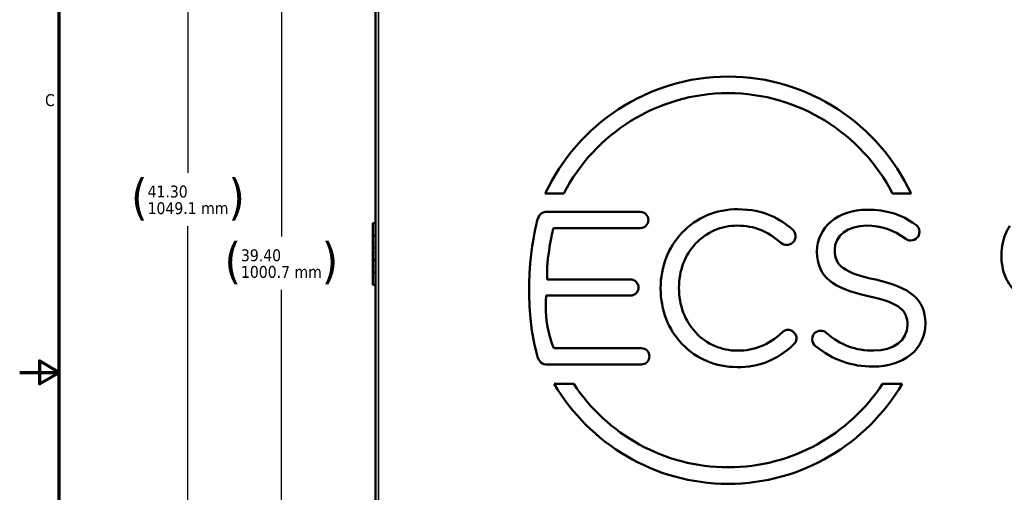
# Model space of a CAD drawing. Header units: inches. Extents: x 0 to 136, y 2 to 86.
# Tile 5 of 37: x 0 to 40, y 39 to 58. Entities that reach past the tile are written whole.
import ezdxf

# ---------------------------------------------------------------- set-up
doc = ezdxf.new("R2010")
doc.units = ezdxf.units.IN
doc.header["$LTSCALE"] = 4
doc.header["$MEASUREMENT"] = 0
for name, color, linetype, lineweight in [('Border (ANSI)', 7, 'Continuous', 70), ('Dimension (ANSI)', 7, 'Continuous', 25), ('Visible (ANSI)', 7, 'Continuous', 50), ('Visible Narrow (ANSI)', 7, 'Continuous', 35)]:
    doc.layers.add(name, color=color, linetype=linetype, lineweight=lineweight)
doc.styles.add('Dimension Text', font='tahoma.ttf')
doc.dimstyles.new('Dual Dimension', dxfattribs={"dimscale": 4, "dimtxt": 0.12, "dimasz": 0.098425, "dimexe": 0.125, "dimexo": 0.0625, "dimgap": 0.031496, "dimtad": 0, "dimtih": 1, "dimtoh": 1, "dimrnd": 1e-08, "dimzin": 4, "dimdsep": 46, "dimtxsty": 'Dimension Text', "dimcen": 0.09, "dimdle": 0.393701, "dimclrd": 256, "dimclre": 256, "dimclrt": 256, "dimadec": 0, "dimazin": 1, "dimtfac": 1, "dimtofl": 0, "dimtmove": 0, "dimatfit": 3, "dimfxl": 1, "dimtolj": 1, "dimtzin": 4, "dimlwd": -1, "dimlwe": -1, "dimarcsym": 0})

# ---------------------------------------------------------------- blocks, each defined once
blk = doc.blocks.new('Borders Default Border')
at = {"layer": 'Border (ANSI)', "flags": 128}
for points in [[(0.5, 1), (0.5, 21), (33.5, 21), (33.5, 1), (0.5, 1)], [(0.1, 11), (0.5, 11), (0.3, 11.1155), (0.3, 10.8845), (0.5, 11)]]:
    blk.add_lwpolyline(points, dxfattribs=at)
at = {"layer": 'Border (ANSI)', "insert": (0.3557, 13.6879), "char_height": 0.12, "attachment_point": 7, "style": 'Dimension Text'}
blk.add_mtext('C', dxfattribs=at)
blk = doc.blocks.new('*D6')
at = {"layer": 'Defpoints', "color": 0, "transparency": 16777216}
for p in [(10.964, 68.45), (14.844, 68.45), (14.844, 29.052)]:
    blk.add_point(p, dxfattribs=at)
at = {"layer": 'Dimension (ANSI)', "transparency": 16777216}
for p, q in [((14.594, 68.45), (10.464, 68.45)), ((10.964, 68.056), (10.964, 49.488)), ((10.964, 29.446), (10.964, 47.332)), ((14.594, 29.052), (10.464, 29.052))]:
    blk.add_line(p, q, dxfattribs=at)
for points in [[(10.898, 68.056), (11.029, 68.056), (10.964, 68.45)], [(10.898, 29.446), (11.029, 29.446), (10.964, 29.052)]]:
    blk.add_solid(points, dxfattribs=at)
at = {"layer": 'Dimension (ANSI)', "transparency": 16777216, "insert": (10.964, 48.41), "char_height": 0.48, "attachment_point": 5, "style": 'Dimension Text'}
blk.add_mtext('\\A1;{\\H3.0x;(}\\S39.40^ 1000.7 mm;{\\H3.0x;)}', dxfattribs=at)
blk = doc.blocks.new('*D7')
at = {"layer": 'Defpoints', "color": 0, "transparency": 16777216}
for p in [(7.194, 70.353), (15.954, 70.353), (14.844, 29.052)]:
    blk.add_point(p, dxfattribs=at)
at = {"layer": 'Dimension (ANSI)', "transparency": 16777216}
for p, q in [((15.704, 70.353), (6.694, 70.353)), ((7.194, 69.96), (7.194, 52.062)), ((7.194, 29.446), (7.194, 49.907)), ((14.594, 29.052), (6.694, 29.052))]:
    blk.add_line(p, q, dxfattribs=at)
for points in [[(7.128, 69.96), (7.259, 69.96), (7.194, 70.353)], [(7.128, 29.446), (7.259, 29.446), (7.194, 29.052)]]:
    blk.add_solid(points, dxfattribs=at)
at = {"layer": 'Dimension (ANSI)', "transparency": 16777216, "insert": (7.194, 50.985), "char_height": 0.48, "attachment_point": 5, "style": 'Dimension Text'}
blk.add_mtext('\\A1;{\\H3.0x;(}\\S41.30^ 1049.1 mm;{\\H3.0x;)}', dxfattribs=at)

msp = doc.modelspace()

# ---------------------------------------------------------------- linework, layer by layer
at = {"layer": 'Visible (ANSI)'}
for p, q in [((14.77, 29.126), (14.77, 68.376)), ((21.619, 51.228), (22.362, 51.228)), ((35.64, 51.228), (36.384, 51.228)), ((25.453, 50.486), (21.643, 50.486)), ((14.77, 50.032), (14.653, 50.032)), ((14.653, 50.032), (14.653, 49.532)), ((21.944, 49.831), (25.453, 49.831)), ((14.77, 49.532), (14.653, 49.532)), ((14.77, 49.532), (14.653, 49.532)), ((14.653, 49.532), (14.653, 49.032)), ((14.77, 49.032), (14.653, 49.032)), ((14.653, 49.032), (14.653, 48.532)), ((14.77, 49.032), (14.653, 49.032)), ((33.301, 48.93), (33.301, 48.948)), ((14.77, 48.532), (14.653, 48.532)), ((14.77, 48.532), (14.653, 48.532)), ((14.653, 48.532), (14.653, 48.032)), ((32.586, 48.886), (32.586, 48.869)), ((14.77, 48.032), (14.653, 48.032)), ((14.653, 48.032), (14.653, 47.532)), ((14.77, 48.032), (14.653, 48.032)), ((25.059, 47.757), (21.692, 47.757)), ((14.77, 47.532), (14.653, 47.532)), ((26.273, 47.404), (26.273, 47.386)), ((27.014, 47.404), (27.014, 47.421)), ((21.653, 47.102), (25.059, 47.102)), ((36.238, 45.929), (36.238, 45.912)), ((36.962, 45.982), (36.962, 45.999)), ((25.497, 44.976), (21.967, 44.976)), ((21.643, 44.321), (25.497, 44.321)), ((22.765, 43.536), (21.981, 43.536)), ((36.022, 43.536), (35.237, 43.536))]:
    msp.add_line(p, q, dxfattribs=at)
for points, knots in [([(36.384, 51.228), (35.076, 54.016), (32.259, 55.951), (29.002, 55.951), (25.743, 55.951), (22.927, 54.016), (21.619, 51.228)], [2, 2, 2, 2, 3, 3, 3, 4, 4, 4, 4]), ([(25.453, 49.831), (25.633, 49.831), (25.78, 49.978), (25.78, 50.159), (25.78, 50.339), (25.633, 50.486), (25.453, 50.486)], [9, 9, 9, 9, 10, 10, 10, 11, 11, 11, 11]), ([(31.581, 49.79), (31.105, 50.187), (30.472, 50.592), (29.385, 50.592), (28.521, 50.592), (27.727, 50.258), (27.149, 49.651)], [5, 5, 5, 5, 6, 6, 6, 7, 7, 7, 7]), ([(36.572, 49.966), (35.988, 50.387), (35.384, 50.574), (34.612, 50.574), (33.438, 50.574), (32.586, 49.864), (32.586, 48.886)], [7, 7, 7, 7, 8, 8, 8, 9, 9, 9, 9]), ([(27.688, 49.202), (28.126, 49.67), (28.725, 49.928), (29.376, 49.928), (30.045, 49.928), (30.586, 49.712), (31.13, 49.228)], [0, 0, 0, 0, 1, 1, 1, 2, 2, 2, 2]), ([(31.13, 49.228), (31.211, 49.173), (31.287, 49.147), (31.364, 49.147), (31.557, 49.147), (31.726, 49.312), (31.726, 49.501), (31.726, 49.643), (31.635, 49.743), (31.581, 49.79)], [2, 2, 2, 2, 3, 3, 3, 4, 4, 4, 5, 5, 5, 5]), ([(33.301, 48.948), (33.301, 49.525), (33.833, 49.928), (34.594, 49.928), (35.173, 49.928), (35.675, 49.759), (36.173, 49.395)], [2, 2, 2, 2, 3, 3, 3, 4, 4, 4, 4]), ([(36.173, 49.395), (36.235, 49.35), (36.297, 49.331), (36.381, 49.331), (36.571, 49.331), (36.725, 49.486), (36.725, 49.676), (36.725, 49.834), (36.618, 49.932), (36.572, 49.966)], [4, 4, 4, 4, 5, 5, 5, 6, 6, 6, 7, 7, 7, 7]), ([(40.371, 49.915), (40.296, 49.811), (40.166, 49.565), (40.048, 49.12), (40.018, 48.639), (40.08, 48.166), (40.227, 47.744), (40.403, 47.476), (40.524, 47.36), (40.56, 47.329)], [-8.710474, -8.710474, -8.710474, -8.710474, -8.407062, -8.103651, -7.80024, -7.496829, -7.193418, -6.890007, -6.764514, -6.764514, -6.764514, -6.764514]), ([(25.059, 47.102), (25.239, 47.102), (25.386, 47.249), (25.386, 47.43), (25.386, 47.607), (25.236, 47.757), (25.059, 47.757)], [4, 4, 4, 4, 5, 5, 5, 6, 6, 6, 6]), ([(31.643, 45.122), (31.716, 45.185), (31.761, 45.28), (31.761, 45.376), (31.761, 45.557), (31.597, 45.721), (31.416, 45.721), (31.335, 45.721), (31.253, 45.685), (31.19, 45.622)], [12, 12, 12, 12, 13, 13, 13, 14, 14, 14, 15, 15, 15, 15]), ([(36.238, 45.912), (36.238, 45.304), (35.681, 44.879), (34.883, 44.879), (34.13, 44.879), (33.553, 45.096), (32.956, 45.604)], [14, 14, 14, 14, 15, 15, 15, 16, 16, 16, 16]), ([(31.19, 45.622), (30.623, 45.101), (30.08, 44.879), (29.376, 44.879), (28.729, 44.879), (28.13, 45.139), (27.692, 45.61)], [15, 15, 15, 15, 16, 16, 16, 17, 17, 17, 17]), ([(32.956, 45.604), (32.906, 45.655), (32.822, 45.686), (32.738, 45.686), (32.544, 45.686), (32.393, 45.531), (32.393, 45.333), (32.393, 45.219), (32.444, 45.117), (32.529, 45.06)], [16, 16, 16, 16, 17, 17, 17, 18, 18, 18, 19, 19, 19, 19]), ([(27.149, 45.137), (27.721, 44.543), (28.505, 44.215), (29.358, 44.215), (30.265, 44.215), (30.948, 44.487), (31.643, 45.122)], [10, 10, 10, 10, 11, 11, 11, 12, 12, 12, 12]), ([(32.529, 45.06), (33.228, 44.504), (33.99, 44.233), (34.857, 44.233), (35.454, 44.233), (35.991, 44.402), (36.367, 44.709)], [19, 19, 19, 19, 20, 20, 20, 21, 21, 21, 21]), ([(21.981, 43.536), (23.404, 41.121), (26.018, 39.498), (29.002, 39.498), (31.985, 39.498), (34.598, 41.121), (36.022, 43.536)], [2, 2, 2, 2, 3, 3, 3, 4, 4, 4, 4])]:
    msp.add_open_spline(points, degree=3, knots=knots, dxfattribs=at)
for points in [[(22.362, 51.228), (23.617, 53.634), (26.121, 55.281), (29.002, 55.281)], [(29.002, 55.281), (31.881, 55.281), (34.385, 53.634), (35.64, 51.228)], [(21.643, 50.486), (21.428, 50.486), (21.339, 50.281), (21.29, 50.127)], [(21.29, 50.127), (21.283, 50.1), (20.554, 47.373), (21.29, 44.68)], [(21.692, 47.757), (21.652, 48.606), (21.917, 49.721), (21.944, 49.831)], [(27.149, 49.651), (26.584, 49.058), (26.273, 48.26), (26.273, 47.404)], [(27.014, 47.421), (27.014, 48.105), (27.253, 48.737), (27.688, 49.202)], [(34.956, 47.748), (33.703, 48.017), (33.301, 48.305), (33.301, 48.93)], [(32.586, 48.869), (32.586, 48.362), (32.746, 47.994), (33.09, 47.711)], [(33.09, 47.711), (33.411, 47.446), (33.908, 47.248), (34.653, 47.085)], [(36.962, 45.999), (36.962, 46.918), (36.362, 47.441), (34.956, 47.748)], [(26.273, 47.386), (26.273, 46.524), (26.584, 45.725), (27.149, 45.137)], [(27.692, 45.61), (27.254, 46.08), (27.014, 46.717), (27.014, 47.404)], [(21.967, 44.976), (21.929, 45.058), (21.548, 45.909), (21.653, 47.102)], [(34.653, 47.085), (35.986, 46.804), (36.238, 46.462), (36.238, 45.929)], [(36.367, 44.709), (36.756, 45.027), (36.962, 45.467), (36.962, 45.982)], [(25.823, 44.648), (25.823, 44.829), (25.677, 44.976), (25.497, 44.976)], [(21.29, 44.68), (21.327, 44.546), (21.422, 44.321), (21.643, 44.321)], [(25.497, 44.321), (25.677, 44.321), (25.823, 44.468), (25.823, 44.648)], [(29.002, 40.168), (26.403, 40.168), (24.111, 41.507), (22.765, 43.536)], [(35.237, 43.536), (33.892, 41.507), (31.599, 40.168), (29.002, 40.168)]]:
    msp.add_open_spline(points, degree=3, dxfattribs=at)
at = {"layer": 'Visible Narrow (ANSI)'}
msp.add_line((14.884, 68.337), (14.884, 29.166), dxfattribs=at)

# ---------------------------------------------------------------- block references
at = {"xscale": 4, "yscale": 4, "zscale": 4}
msp.add_blockref('Borders Default Border', (0, 0), dxfattribs=at)

# ---------------------------------------------------------------- dimensions: what is measured, and where the dimension line sits
at = {"layer": 'Dimension (ANSI)'}
for base, p2, text, picture, middle in [((7.194, 70.353), (15.954, 70.353), '{\\H3.0x;(}\\S<>^ 1049.1 mm;{\\H3.0x;)}', '*D7', (7.194, 50.985)), ((10.964, 68.45), (14.844, 68.45), '{\\H3.0x;(}\\S<>^ 1000.7 mm;{\\H3.0x;)}', '*D6', (10.964, 48.41))]:
    dim = msp.add_linear_dim(base=base, p1=(14.844, 29.052), p2=p2, angle=270, text=text, dimstyle='Dual Dimension', override={"dimgap": 0.031496, "dimdec": 2, "dimpost": '\\X', "dimtol": 0, "dimlim": 0, "dimtp": 0, "dimtm": 0, "dimtdec": 2, "dimatfit": 1}, dxfattribs=at)
    dim.commit()
    dim.dimension.update_dxf_attribs({"geometry": picture, "text_midpoint": middle, "dimtype": 160})

doc.saveas('drawing.dxf')
